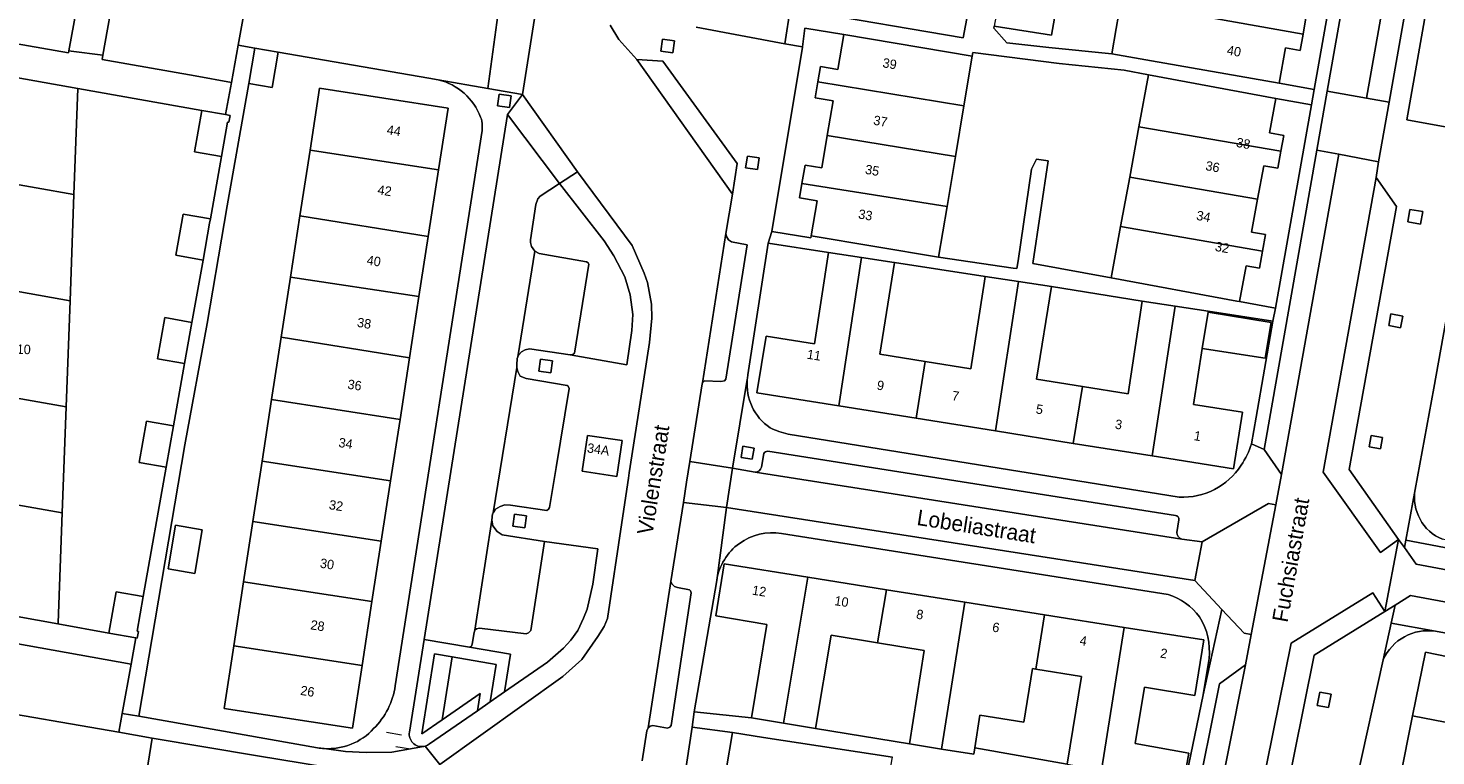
# Model space of a CAD drawing. Header units: metres. Extents: x 151448 to 154749, y 463108 to 465296.
# Tile 189 of 256: x 153318 to 153430, y 463402 to 463460. Entities that reach past the tile are written whole.
import ezdxf
from ezdxf.enums import TextEntityAlignment as Align

# ---------------------------------------------------------------- set-up
doc = ezdxf.new("R2010")
doc.units = ezdxf.units.M
for name, color, linetype, lineweight in [('B-PV-GR-BEPLANTING_CULTUUR_BODEMBEDEKKER-GV', 253, 'Continuous', 9), ('B-PV-GR-GROENVOORZIENING-GV', 253, 'Continuous', 9), ('B-PV-IE-MEUBILAIR_WEGMEUBILAIR-G', 253, 'Continuous', 9), ('B-PV-OG-BEBOUWING-GV', 1, 'Continuous', 9), ('B-PV-OG-BEBOUWING-T18', 2, 'Continuous', 9), ('B-PV-OG-TERREIN_ERF-GV', 253, 'Continuous', 9), ('B-PV-OG-TOPOGRAFIE-T18', 2, 'Continuous', 9), ('B-PV-VH-HALFVERHARDING-GV', 253, 'Continuous', 9), ('B-PV-VH-OPENVERHARDING_BETONELEMENT-GV', 253, 'Continuous', 9), ('B-PV-VH-OPENVERHARDING_BETONSTRAATSTEEN-GV', 253, 'Continuous', 9), ('B-PV-VH-OPENVERHARDING_STRAATBAKSTEEN-GV', 253, 'Continuous', 9), ('B-PV-VH-OPENVERHARDING_TEGEL-GV', 253, 'Continuous', 9)]:
    doc.layers.add(name, color=color, linetype=linetype, lineweight=lineweight)
doc.styles.add('Drong', font='txt', dxfattribs={"height": 1.8})

msp = doc.modelspace()

# ---------------------------------------------------------------- linework, layer by layer
at = {"layer": 'B-PV-GR-BEPLANTING_CULTUUR_BODEMBEDEKKER-GV', "flags": 128}
for points in [[(153323.928, 463457.562), (153324.921, 463463.083), (153322.246, 463463.588), (153321.208, 463457.914), (153321.38, 463457.892)], [(153360.428, 463447.321), (153358.871, 463446.299), (153358.675, 463446.092), (153358.537, 463445.651), (153358.111, 463442.831), (153358.111, 463442.609), (153358.187, 463442.281), (153358.443, 463441.93), (153358.806, 463441.748), (153362.568, 463441.075), (153362.712, 463440.987), (153362.753, 463440.894), (153361.616, 463433.783), (153361.477, 463433.667), (153361.277, 463433.635), (153365.811, 463432.856), (153366.197, 463435.595), (153366.266, 463436.86), (153366.057, 463438.437), (153365.651, 463439.882), (153364.749, 463441.556), (153363.979, 463442.747)], [(153359.231, 463418.752), (153358.125, 463411.634), (153357.943, 463411.449), (153357.754, 463411.368), (153354.012, 463411.824), (153353.787, 463411.769), (153353.664, 463411.674), (153353.597, 463411.47), (153353.44, 463410.542), (153353.375, 463410.389), (153353.233, 463410.307), (153356.505, 463409.748), (153356.025, 463406.726), (153359.466, 463409.104), (153360.736, 463410.226), (153361.326, 463410.872), (153361.874, 463411.631), (153362.346, 463412.611), (153362.618, 463413.328), (153363.093, 463415.333), (153363.475, 463418.156)], [(153351.031, 463404.49), (153351.832, 463409.532), (153350.434, 463409.771), (153349.419, 463403.375)]]:
    msp.add_lwpolyline(points, close=True, dxfattribs=at)
for points in [[(153350.035, 463402.586), (153353.863, 463405.232), (153354.08, 463406.597), (153351.031, 463404.49), (153349.419, 463403.375), (153350.434, 463409.771), (153351.832, 463409.532), (153355.362, 463408.929), (153354.887, 463405.939), (153356.025, 463406.726), (153356.505, 463409.748), (153353.233, 463410.307), (153349.605, 463410.927), (153348.429, 463403.52)], [(153349.554, 463402.373), (153349.58, 463402.378), (153349.68, 463402.402)]]:
    msp.add_lwpolyline(points, dxfattribs=at)
at = {"layer": 'B-PV-GR-BEPLANTING_CULTUUR_BODEMBEDEKKER-GV'}
for points in [[(153348.429, 463403.52, 0.5096865), (153349.554, 463402.373)], [(153349.68, 463402.402, 0.1018008), (153350.035, 463402.586)]]:
    msp.add_lwpolyline(points, format="xyb", dxfattribs=at)
at = {"layer": 'B-PV-GR-GROENVOORZIENING-GV', "flags": 128}
for points in [[(153368.525, 463457.89), (153369.476, 463457.756), (153369.611, 463458.707), (153368.66, 463458.841)], [(153355.472, 463453.515), (153356.423, 463453.381), (153356.558, 463454.332), (153355.607, 463454.466)], [(153375.295, 463448.566), (153376.246, 463448.432), (153376.381, 463449.383), (153375.43, 463449.517)], [(153429.235, 463444.087), (153429.406, 463445.082), (153428.376, 463445.259), (153428.205, 463444.264)], [(153427.638, 463435.807), (153427.803, 463436.741), (153426.862, 463436.907), (153426.697, 463435.974)], [(153358.766, 463432.34), (153359.717, 463432.206), (153359.852, 463433.157), (153358.901, 463433.291)], [(153426.017, 463426.141), (153426.177, 463427.036), (153425.289, 463427.196), (153425.129, 463426.301)], [(153374.933, 463425.456), (153375.821, 463425.311), (153375.966, 463426.199), (153375.077, 463426.344)], [(153356.695, 463419.961), (153357.646, 463419.827), (153357.781, 463420.778), (153356.83, 463420.912)], [(153420.972, 463405.653), (153421.881, 463405.481), (153422.083, 463406.548), (153421.174, 463406.719)]]:
    msp.add_lwpolyline(points, close=True, dxfattribs=at)
at = {"layer": 'B-PV-IE-MEUBILAIR_WEGMEUBILAIR-G', "flags": 128}
for points in [[(153346.603, 463403.506), (153347.788, 463403.318)], [(153347.335, 463402.377), (153348.52, 463402.189)]]:
    msp.add_lwpolyline(points, dxfattribs=at)
at = {"layer": 'B-PV-OG-BEBOUWING-GV', "flags": 128}
for points in [[(153419.359, 463463.374), (153409.179, 463465.17), (153408.867, 463463.387), (153405.659, 463463.951), (153405.287, 463461.833), (153419.84, 463459.254), (153420.067, 463460.546), (153418.903, 463460.751)], [(153395.167, 463459.896), (153399.74, 463459.154), (153400.337, 463462.647), (153395.83, 463463.482)], [(153404.558, 463457.685), (153407.736, 463457.126), (153417.937, 463455.332), (153418.434, 463458.158), (153419.611, 463457.951), (153419.84, 463459.254), (153405.287, 463461.833), (153404.912, 463459.699)], [(153393.407, 463457.495), (153383.145, 463459.229), (153382.674, 463456.423), (153381.277, 463456.658), (153381.072, 463455.435), (153392.741, 463453.527)], [(153335.589, 463455.313), (153337.45, 463454.986), (153337.946, 463457.807), (153336.084, 463458.128)], [(153309.652, 463457.084), (153309.12, 463454.067), (153310.469, 463453.825), (153309.526, 463448.577), (153321.617, 463446.432), (153321.93, 463454.91)], [(153392.741, 463453.527), (153381.072, 463455.435), (153380.857, 463454.153), (153382.287, 463453.913), (153381.822, 463451.144), (153392.06, 463449.47)], [(153406.722, 463451.842), (153418.062, 463449.893), (153418.296, 463451.163), (153417.171, 463451.37), (153417.675, 463454.115), (153407.484, 463455.988)], [(153340.487, 463449.984), (153350.751, 463448.425), (153351.511, 463453.347), (153341.25, 463454.931)], [(153333.402, 463449.477), (153333.891, 463452.233), (153333.999, 463452.214), (153334.095, 463452.756), (153333.722, 463452.822), (153331.822, 463453.158), (153331.237, 463449.859)], [(153406.722, 463451.842), (153405.985, 463447.832), (153416.205, 463446.062), (153416.699, 463448.747), (153417.814, 463448.542), (153418.062, 463449.893)], [(153391.39, 463445.475), (153392.06, 463449.47), (153381.822, 463451.144), (153381.389, 463448.565), (153380.04, 463448.791), (153379.795, 463447.331)], [(153350.751, 463448.425), (153340.487, 463449.984), (153339.678, 463444.742), (153349.928, 463443.092)], [(153321.617, 463446.432), (153309.526, 463448.577), (153309.348, 463448.606), (153308.807, 463445.604), (153310.151, 463445.358), (153309.213, 463440.105), (153321.305, 463437.961)], [(153405.261, 463443.887), (153416.608, 463441.915), (153416.852, 463443.241), (153415.725, 463443.448), (153416.205, 463446.062), (153405.985, 463447.832)], [(153391.39, 463445.475), (153379.795, 463447.331), (153379.6, 463446.169), (153381.003, 463445.933), (153380.534, 463443.142), (153390.712, 463441.434)], [(153331.931, 463441.211), (153332.457, 463444.156), (153332.518, 463444.499), (153330.349, 463444.886), (153329.763, 463441.597)], [(153349.928, 463443.092), (153339.678, 463444.742), (153338.921, 463439.84), (153349.189, 463438.299)], [(153416.608, 463441.915), (153405.261, 463443.887), (153404.507, 463439.785), (153414.558, 463437.938), (153414.767, 463437.9), (153415.293, 463440.761), (153416.36, 463440.564)], [(153381.912, 463441.823), (153380.793, 463434.525), (153376.924, 463435.143), (153376.201, 463430.611), (153382.734, 463429.568), (153384.551, 463441.418)], [(153387.17, 463441.016), (153384.551, 463441.418), (153382.734, 463429.568), (153388.93, 463428.579), (153389.653, 463433.11), (153386.021, 463433.69), (153387.19, 463441.013)], [(153320.992, 463429.486), (153321.305, 463437.961), (153309.213, 463440.105), (153309.035, 463440.13), (153308.495, 463437.13), (153309.837, 463436.884), (153308.899, 463431.631)], [(153348.434, 463433.41), (153349.189, 463438.299), (153338.921, 463439.84), (153338.184, 463435.066)], [(153388.93, 463428.579), (153395.258, 463427.568), (153397.087, 463439.496), (153394.448, 463439.901), (153394.39, 463439.533), (153393.286, 463432.53), (153389.653, 463433.11)], [(153399.726, 463439.092), (153397.087, 463439.496), (153395.258, 463427.568), (153401.478, 463426.575), (153402.201, 463431.107), (153398.544, 463431.691)], [(153401.478, 463426.575), (153407.787, 463425.568), (153409.622, 463437.536), (153406.983, 463437.941), (153405.858, 463430.523), (153402.201, 463431.107)], [(153407.787, 463425.568), (153414.272, 463424.533), (153414.995, 463429.064), (153411.072, 463429.691), (153411.786, 463434.16), (153412.248, 463437.053), (153412.261, 463437.131), (153409.622, 463437.536)], [(153331.049, 463436.233), (153328.88, 463436.62), (153328.294, 463433.331), (153330.462, 463432.945)], [(153412.248, 463437.053), (153411.786, 463434.16), (153416.799, 463433.389), (153417.298, 463436.234)], [(153348.434, 463433.41), (153338.184, 463435.066), (153337.413, 463430.067), (153347.672, 463428.469)], [(153308.582, 463423.168), (153320.68, 463421.023), (153320.992, 463429.486), (153308.899, 463431.631), (153308.721, 463431.656), (153308.183, 463428.656), (153309.522, 463428.416)], [(153346.916, 463423.575), (153347.672, 463428.469), (153337.413, 463430.067), (153336.655, 463425.158)], [(153328.993, 463424.675), (153329.58, 463427.963), (153327.411, 463428.35), (153326.825, 463425.061)], [(153362.23, 463424.351), (153365.007, 463423.937), (153365.435, 463426.801), (153362.657, 463427.216)], [(153346.174, 463418.767), (153346.916, 463423.575), (153336.655, 463425.158), (153335.913, 463420.351)], [(153320.34, 463412.162), (153320.357, 463412.26), (153320.68, 463421.023), (153308.582, 463423.168), (153308.406, 463423.197), (153307.875, 463420.2), (153309.219, 463419.961), (153308.282, 463414.717), (153308.104, 463414.749), (153308.036, 463414.367), (153312.462, 463413.574)], [(153335.169, 463415.528), (153345.43, 463413.944), (153346.174, 463418.767), (153335.913, 463420.351)], [(153331.265, 463416.194), (153331.859, 463419.673), (153329.739, 463420.035), (153329.145, 463416.556)], [(153378.322, 463404.248), (153380.251, 463415.891), (153373.585, 463416.947), (153372.924, 463412.796), (153376.99, 463412.123), (153375.756, 463404.673)], [(153380.251, 463415.891), (153378.322, 463404.248), (153380.887, 463403.823), (153382.122, 463411.273), (153385.844, 463410.656), (153386.547, 463414.895)], [(153327.16, 463414.339), (153324.999, 463414.73), (153324.402, 463411.434), (153326.553, 463411.044), (153326.673, 463411.023), (153326.771, 463411.564), (153326.663, 463411.584)], [(153345.43, 463413.944), (153335.169, 463415.528), (153334.381, 463410.424), (153344.642, 463408.84)], [(153385.844, 463410.656), (153389.567, 463410.039), (153388.388, 463402.58), (153390.957, 463402.174), (153392.811, 463413.903), (153386.547, 463414.895)], [(153390.957, 463402.174), (153393.525, 463401.768), (153393.605, 463402.269), (153394.015, 463404.865), (153397.529, 463404.31), (153398.209, 463408.607), (153398.497, 463408.56), (153399.183, 463412.895), (153392.811, 463413.903)], [(153403.721, 463400.481), (153405.555, 463411.886), (153399.183, 463412.895), (153398.497, 463408.56), (153402.145, 463407.955), (153400.988, 463400.975)], [(153403.721, 463400.481), (153405.997, 463400.069), (153410.267, 463399.306), (153410.722, 463401.854), (153406.418, 463402.623), (153407.159, 463407.121), (153411.181, 463406.458), (153411.909, 463410.88), (153405.555, 463411.886)], [(153344.642, 463408.84), (153334.381, 463410.424), (153333.609, 463405.42), (153343.87, 463403.836)], [(153428.595, 463404.825), (153438.619, 463402.875), (153439.692, 463408.138), (153436.152, 463408.814), (153436.104, 463408.581), (153429.621, 463409.894)], [(153438.619, 463402.875), (153428.595, 463404.825), (153427.567, 463399.749), (153437.576, 463397.767)], [(153372.278, 463399.466), (153383.725, 463397.587), (153385.903, 463397.281), (153385.91, 463397.334), (153385.936, 463397.37), (153386.314, 463397.316), (153386.992, 463401.379), (153387.018, 463401.532), (153376.719, 463403.083), (153374.245, 463403.5), (153373.741, 463400.511), (153372.489, 463400.722)]]:
    msp.add_lwpolyline(points, close=True, dxfattribs=at)
at = {"layer": 'B-PV-OG-TERREIN_ERF-GV', "flags": 128}
for points in [[(153420.067, 463460.546), (153419.84, 463459.254), (153419.611, 463457.951), (153418.434, 463458.158), (153417.937, 463455.332), (153420.731, 463454.841), (153432.37, 463520.48)], [(153439.72, 463517.918), (153428.138, 463452.404), (153431.2, 463451.847)], [(153371.342, 463459.817), (153378.418, 463458.47), (153378.888, 463461.401), (153370.097, 463462.893), (153370.59, 463465.795), (153369.526, 463465.975), (153369.721, 463467.124), (153369.986, 463468.684), (153370.991, 463468.513), (153371.391, 463470.89), (153372.229, 463475.875), (153373.062, 463480.829), (153373.902, 463485.823), (153374.715, 463490.661), (153375.542, 463495.573)], [(153380.137, 463461.083), (153392.676, 463458.955), (153393.453, 463463.065)], [(153400.337, 463462.647), (153399.74, 463459.154), (153395.167, 463459.896), (153395.134, 463459.72), (153396.154, 463458.557), (153399.522, 463458.191), (153404.558, 463457.685), (153404.912, 463459.699), (153405.287, 463461.833)], [(153350.727, 463455.6), (153349.969, 463455.731), (153337.946, 463457.807), (153337.45, 463454.986), (153335.589, 463455.313), (153333.872, 463445.541), (153333.155, 463441.465), (153332.251, 463436.145), (153330.48, 463426.471), (153326.79, 463404.785), (153341.069, 463402.272)], [(153347.295, 463407.229), (153354.225, 463451.548), (153354.251, 463451.954)], [(153433.753, 463450.257), (153430.303, 463430.982), (153428.799, 463422.881)], [(153415.722, 463426.551), (153416.094, 463428.672), (153417.438, 463436.338), (153412.261, 463437.131), (153412.248, 463437.053), (153417.298, 463436.234), (153416.799, 463433.389), (153411.786, 463434.16), (153411.072, 463429.691), (153414.995, 463429.064), (153414.272, 463424.533), (153407.787, 463425.568), (153401.478, 463426.575), (153395.258, 463427.568), (153388.93, 463428.579), (153382.734, 463429.568), (153376.201, 463430.611), (153376.924, 463435.143), (153380.793, 463434.525), (153381.912, 463441.823), (153377.097, 463442.56), (153375.481, 463432.054)], [(153378.686, 463427.316), (153409.952, 463422.285)], [(153409.071, 463414.513), (153378.156, 463419.386)], [(153372.981, 463415.636), (153371.192, 463405.138), (153375.756, 463404.673), (153376.99, 463412.123), (153372.924, 463412.796), (153373.585, 463416.947), (153380.251, 463415.891), (153386.547, 463414.895), (153392.811, 463413.903), (153399.183, 463412.895), (153405.555, 463411.886), (153411.909, 463410.88), (153411.181, 463406.458), (153407.159, 463407.121), (153406.418, 463402.623), (153410.722, 463401.854), (153410.267, 463399.306), (153410.366, 463399.288), (153411.852, 463406.509), (153411.855, 463406.528), (153412.324, 463409.397)], [(153430.425, 463411.576), (153426.886, 463412.216), (153426.239, 463409.294)], [(153436.498, 463410.477), (153430.425, 463411.576)], [(153426.239, 463409.294), (153424.129, 463399.769), (153420.587, 463382.821), (153417.206, 463382.666), (153414.487, 463380.656), (153410.346, 463360.538), (153402.043, 463319.468), (153399.378, 463305.597)], [(153373.741, 463400.511), (153374.245, 463403.5), (153371.01, 463403.928), (153368.873, 463389.764)]]:
    msp.add_lwpolyline(points, dxfattribs=at)
for points in [[(153377.389, 463443.501), (153380.507, 463442.978), (153380.534, 463443.142), (153381.003, 463445.933), (153379.6, 463446.169), (153379.795, 463447.331), (153380.04, 463448.791), (153381.389, 463448.565), (153381.822, 463451.144), (153382.287, 463453.913), (153380.857, 463454.153), (153381.072, 463455.435), (153381.277, 463456.658), (153382.674, 463456.423), (153383.145, 463459.229), (153380.013, 463459.723), (153379.833, 463458.226), (153379.83, 463458.202)], [(153334.739, 463458.359), (153334.197, 463455.395), (153333.722, 463452.822), (153334.095, 463452.756), (153333.999, 463452.214), (153333.891, 463452.233), (153333.402, 463449.477), (153332.518, 463444.499), (153332.457, 463444.156), (153331.931, 463441.211), (153331.049, 463436.233), (153330.462, 463432.945), (153329.58, 463427.963), (153328.993, 463424.675), (153327.16, 463414.339), (153326.663, 463411.584), (153326.771, 463411.564), (153326.673, 463411.023), (153326.553, 463411.044), (153326.175, 463408.951), (153325.474, 463405.018), (153326.79, 463404.785), (153330.48, 463426.471), (153332.251, 463436.145), (153333.155, 463441.465), (153333.872, 463445.541), (153335.589, 463455.313), (153336.084, 463458.128)], [(153406.722, 463451.842), (153407.484, 463455.988), (153405.536, 463456.381), (153400.337, 463456.891), (153393.453, 463457.771), (153393.407, 463457.495), (153392.741, 463453.527), (153392.06, 463449.47), (153391.39, 463445.475), (153390.712, 463441.434), (153396.678, 463440.568), (153396.975, 463440.525), (153397.066, 463441.152), (153398.128, 463448.48), (153398.543, 463449.269), (153399.475, 463449.128), (153398.242, 463440.936), (153404.507, 463439.785), (153405.261, 463443.887), (153405.985, 463447.832)], [(153320.68, 463421.023), (153320.357, 463412.26), (153320.34, 463412.162), (153324.402, 463411.434), (153324.999, 463414.73), (153327.16, 463414.339), (153328.993, 463424.675), (153326.825, 463425.061), (153327.411, 463428.35), (153329.58, 463427.963), (153330.462, 463432.945), (153328.294, 463433.331), (153328.88, 463436.62), (153331.049, 463436.233), (153331.931, 463441.211), (153329.763, 463441.597), (153330.349, 463444.886), (153332.518, 463444.499), (153333.402, 463449.477), (153331.237, 463449.859), (153331.822, 463453.158), (153321.93, 463454.91), (153321.617, 463446.432), (153321.305, 463437.961), (153320.992, 463429.486)], [(153349.189, 463438.299), (153348.434, 463433.41), (153347.672, 463428.469), (153346.916, 463423.575), (153346.174, 463418.767), (153345.43, 463413.944), (153344.642, 463408.84), (153343.87, 463403.836), (153333.609, 463405.42), (153334.381, 463410.424), (153335.169, 463415.528), (153335.913, 463420.351), (153336.655, 463425.158), (153337.413, 463430.067), (153338.184, 463435.066), (153338.921, 463439.84), (153339.678, 463444.742), (153340.487, 463449.984), (153341.25, 463454.931), (153351.511, 463453.347), (153350.751, 463448.425), (153349.928, 463443.092)], [(153416.608, 463441.915), (153416.36, 463440.564), (153415.293, 463440.761), (153414.767, 463437.9), (153417.633, 463437.373), (153420.526, 463453.591), (153417.675, 463454.115), (153417.171, 463451.37), (153418.296, 463451.163), (153418.062, 463449.893), (153417.814, 463448.542), (153416.699, 463448.747), (153416.205, 463446.062), (153415.725, 463443.448), (153416.852, 463443.241)], [(153389.653, 463433.11), (153393.286, 463432.53), (153394.39, 463439.533), (153394.448, 463439.901), (153387.19, 463441.013), (153386.021, 463433.69)], [(153402.201, 463431.107), (153405.858, 463430.523), (153406.983, 463437.941), (153399.726, 463439.092), (153398.544, 463431.691)], [(153331.265, 463416.194), (153329.145, 463416.556), (153329.739, 463420.035), (153331.859, 463419.673)], [(153389.567, 463410.039), (153385.844, 463410.656), (153382.122, 463411.273), (153380.887, 463403.823), (153388.388, 463402.58)], [(153434.615, 463383.25), (153433.606, 463378.301), (153430.255, 463379.004), (153430.226, 463378.862), (153423.609, 463380.201), (153424.627, 463385.227), (153425.621, 463390.137), (153426.61, 463395.025), (153427.567, 463399.749), (153428.595, 463404.825), (153429.621, 463409.894), (153436.104, 463408.581), (153436.152, 463408.814), (153439.692, 463408.138), (153438.619, 463402.875), (153437.576, 463397.767), (153436.614, 463393.048), (153435.617, 463388.159)], [(153402.145, 463407.955), (153398.497, 463408.56), (153398.209, 463408.607), (153397.529, 463404.31), (153394.015, 463404.865), (153393.605, 463402.269), (153400.988, 463400.975)]]:
    msp.add_lwpolyline(points, close=True, dxfattribs=at)
at = {"layer": 'B-PV-OG-TERREIN_ERF-GV'}
for points in [[(153354.118, 463452.618, 0.2499685), (153350.727, 463455.6)], [(153354.251, 463451.954, 0.0825367), (153354.118, 463452.618)], [(153375.428, 463431.675, 0.2765833), (153377.248, 463427.827)], [(153375.481, 463432.054, 0.0236531), (153375.428, 463431.675)], [(153377.248, 463427.827, 0.05783), (153378.686, 463427.316)], [(153414.892, 463424.824, 0.0730593), (153415.722, 463426.551)], [(153409.952, 463422.285, 0.2654001), (153414.892, 463424.824)], [(153428.799, 463422.881, 0.3510474), (153430.973, 463418.916)], [(153378.156, 463419.386, 0.4142423), (153372.981, 463415.636)], [(153411.575, 463412.731, 0.1469853), (153409.071, 463414.513)], [(153412.324, 463409.397, 0.1652807), (153411.575, 463412.731)], [(153426.239, 463409.294, -0.3379088), (153430.425, 463411.576)], [(153430.425, 463411.576, 0.3379088), (153426.239, 463409.294)], [(153345.567, 463403.806, 0.1648008), (153347.295, 463407.229)], [(153341.602, 463402.207, 0.2286839), (153345.567, 463403.806)], [(153341.069, 463402.272, 0.0284067), (153341.602, 463402.207)]]:
    msp.add_lwpolyline(points, format="xyb", dxfattribs=at)
at = {"layer": 'B-PV-VH-HALFVERHARDING-GV', "flags": 128}
msp.add_lwpolyline([(153353.863, 463405.232), (153354.887, 463405.939), (153355.362, 463408.929), (153351.832, 463409.532), (153351.031, 463404.49), (153354.08, 463406.597)], close=True, dxfattribs=at)
at = {"layer": 'B-PV-VH-OPENVERHARDING_BETONELEMENT-GV', "flags": 128}
msp.add_lwpolyline([(153422.686, 463449.653), (153425.881, 463449.059), (153426.727, 463453.804), (153424.915, 463454.126), (153421.772, 463454.684), (153420.938, 463449.977)], close=True, dxfattribs=at)
at = {"layer": 'B-PV-VH-OPENVERHARDING_BETONSTRAATSTEEN-GV', "flags": 128}
for points in [[(153439.879, 463538.626), (153436.736, 463539.199), (153421.772, 463454.684), (153424.915, 463454.126), (153437.539, 463525.339)], [(153426.727, 463453.804), (153441.64, 463538.305), (153439.879, 463538.626), (153437.539, 463525.339), (153424.915, 463454.126)], [(153306.793, 463465.311), (153305.962, 463460.426), (153308.833, 463459.914), (153311.561, 463459.427), (153321.179, 463457.749), (153321.208, 463457.914), (153322.246, 463463.588), (153315.588, 463464.644), (153312.573, 463465.163), (153309.816, 463465.635), (153306.93, 463466.128)], [(153324.921, 463463.083), (153323.928, 463457.562), (153323.868, 463457.229), (153331.291, 463455.924), (153334.197, 463455.395), (153334.739, 463458.359), (153335.278, 463461.308)], [(153366.602, 463457.213), (153374.231, 463446.475), (153374.624, 463448.909), (153368.687, 463457.098)], [(153418.107, 463424.087), (153417.652, 463421.671), (153415.703, 463411.31), (153415.249, 463408.898), (153410.889, 463387.132), (153409.155, 463387.476), (153408.712, 463385.279), (153413.562, 463384.292), (153418.88, 463410.633), (153425.416, 463414.634), (153426.37, 463413.149), (153427.474, 463418.906), (153426.02, 463417.864), (153421.443, 463424.273), (153425.673, 463447.791), (153425.881, 463449.059), (153422.686, 463449.653)], [(153420.938, 463449.977), (153416.729, 463426.075), (153418.107, 463424.087), (153422.686, 463449.653)], [(153425.673, 463447.791), (153421.443, 463424.273), (153426.02, 463417.864), (153427.474, 463418.906), (153423.517, 463424.481), (153427.301, 463445.48)], [(153371.839, 463431.419), (153371.995, 463431.577), (153373.308, 463431.513), (153373.605, 463431.581), (153373.72, 463431.697), (153375.412, 463442.422), (153374.158, 463442.671), (153373.936, 463442.822), (153373.767, 463443.079), (153373.724, 463443.328)], [(153358.443, 463441.93), (153357.101, 463433.496), (153357.179, 463433.657), (153357.388, 463433.88), (153357.676, 463434.033), (153358.013, 463434.12), (153361.277, 463433.635), (153361.477, 463433.667), (153361.616, 463433.783), (153362.753, 463440.894), (153362.712, 463440.987), (153362.568, 463441.075), (153358.806, 463441.748)], [(153355.118, 463421.033), (153355.305, 463421.325), (153355.667, 463421.546), (153356.043, 463421.664), (153356.507, 463421.646), (153359.396, 463421.224), (153359.551, 463421.331), (153359.606, 463421.452), (153360.144, 463424.662), (153361.2, 463430.95), (153361.121, 463431.148), (153361.023, 463431.209), (153357.753, 463431.75), (153357.279, 463431.933), (153357.092, 463432.318), (153356.997, 463432.643)], [(153353.664, 463411.674), (153353.787, 463411.769), (153354.012, 463411.824), (153357.754, 463411.368), (153357.943, 463411.449), (153358.125, 463411.634), (153359.231, 463418.752), (153355.849, 463419.276), (153355.446, 463419.535), (153355.096, 463420.002), (153355.024, 463420.443)], [(153367.498, 463403.855), (153367.654, 463403.993), (153367.883, 463404.049), (153369.056, 463403.849), (153369.245, 463403.93), (153369.345, 463404.042), (153370.932, 463414.632), (153370.894, 463414.804), (153370.813, 463414.87), (153369.855, 463415.066), (153369.62, 463415.16), (153369.417, 463415.328), (153369.326, 463415.559)], [(153413.562, 463384.292), (153413.634, 463384.277), (153415.935, 463385.868), (153420.721, 463409.655), (153426.37, 463413.149), (153425.416, 463414.634), (153418.88, 463410.633)], [(153409.155, 463387.476), (153410.889, 463387.132), (153415.249, 463408.898), (153413.171, 463407.381)]]:
    msp.add_lwpolyline(points, close=True, dxfattribs=at)
for points in [[(153315.588, 463464.644), (153322.246, 463463.588), (153324.921, 463463.083), (153335.278, 463461.308), (153334.739, 463458.359), (153336.084, 463458.128), (153337.946, 463457.807), (153349.969, 463455.731), (153350.727, 463455.6), (153354.691, 463454.915), (153355.743, 463462.535), (153350.816, 463463.385), (153350.638, 463463.416), (153338.459, 463465.517), (153337.418, 463465.697), (153313.942, 463469.798)], [(153358.659, 463462.031), (153357.454, 463454.438), (153361.854, 463448.257), (153366.231, 463442.382), (153367.197, 463440.154), (153367.445, 463439.426), (153367.769, 463437.702), (153367.792, 463436.581), (153367.623, 463434.628), (153366.933, 463430.351), (153365.994, 463424.213), (153365.931, 463423.799), (153365.391, 463420.267), (153364.255, 463412.584), (153363.98, 463411.962), (153363.487, 463411.169), (153362.197, 463409.32), (153360.695, 463407.96), (153350.85, 463400.925)], [(153367.021, 463401.242), (153367.391, 463403.621), (153367.498, 463403.855), (153369.326, 463415.559), (153370.319, 463421.864), (153370.575, 463423.488), (153370.83, 463425.117), (153371.807, 463431.317), (153371.839, 463431.419), (153373.724, 463443.328), (153374.231, 463446.475), (153366.602, 463457.213), (153365.172, 463458.828), (153364.458, 463459.954)], [(153376.742, 463425.755), (153376.553, 463424.678)], [(153409.651, 463420.813), (153377.062, 463425.942)], [(153376.044, 463424.278), (153410.152, 463418.94)], [(153428.799, 463422.881), (153428.049, 463418.84)], [(153409.755, 463419.472), (153409.923, 463420.475)], [(153428.049, 463418.84), (153448.822, 463414.918), (153441.282, 463416.439), (153430.973, 463418.916)], [(153303.304, 463413.039), (153326.175, 463408.951), (153326.553, 463411.044), (153324.402, 463411.434), (153320.34, 463412.162), (153312.462, 463413.574)], [(153310.646, 463400.951), (153318.397, 463399.644), (153325.913, 463398.431), (153327.095, 463398.226), (153327.856, 463403.04), (153325.206, 463403.515), (153302.319, 463407.461)]]:
    msp.add_lwpolyline(points, dxfattribs=at)
at = {"layer": 'B-PV-VH-OPENVERHARDING_BETONSTRAATSTEEN-GV'}
for points in [[(153377.062, 463425.942, 0.3530782), (153376.742, 463425.755)], [(153376.553, 463424.678, -0.3884263), (153376.044, 463424.278)], [(153430.973, 463418.916, -0.3510474), (153428.799, 463422.881)], [(153409.923, 463420.475, 0.4326883), (153409.651, 463420.813)], [(153410.152, 463418.94, -0.3928893), (153409.755, 463419.472)]]:
    msp.add_lwpolyline(points, format="xyb", dxfattribs=at)
at = {"layer": 'B-PV-VH-OPENVERHARDING_STRAATBAKSTEEN-GV', "flags": 128}
for points in [[(153358.443, 463441.93), (153358.187, 463442.281), (153358.111, 463442.609), (153358.111, 463442.831), (153358.537, 463445.651), (153358.675, 463446.092), (153358.871, 463446.299), (153360.428, 463447.321), (153356.263, 463452.832), (153349.605, 463410.927), (153353.233, 463410.307), (153353.375, 463410.389), (153353.44, 463410.542), (153353.597, 463411.47), (153353.664, 463411.674), (153355.024, 463420.443), (153355.059, 463420.94), (153355.104, 463421.011), (153355.118, 463421.033), (153356.997, 463432.643), (153357, 463432.858), (153357.034, 463433.357), (153357.101, 463433.496)], [(153374.243, 463424.588), (153373.756, 463421.444), (153411.188, 463415.627), (153411.768, 463418.726), (153410.152, 463418.94), (153376.044, 463424.278)], [(153432.282, 463413.713), (153432.722, 463416.215), (153428.878, 463416.927), (153427.939, 463418.251), (153427.474, 463418.906), (153426.37, 463413.149), (153427.207, 463413.667), (153428.431, 463414.424)], [(153327.095, 463398.226), (153331.114, 463397.54), (153331.132, 463397.537), (153344.578, 463395.308), (153345.356, 463400.15), (153336.272, 463401.618), (153327.856, 463403.04)]]:
    msp.add_lwpolyline(points, close=True, dxfattribs=at)
for points in [[(153451.418, 463414.409), (153451.421, 463414.427), (153448.822, 463414.918), (153428.049, 463418.84), (153427.939, 463418.251), (153428.878, 463416.927), (153432.722, 463416.215), (153443.846, 463414.15), (153454.954, 463411.994), (153454.837, 463411.101), (153461.776, 463409.504)], [(153432.282, 463413.713), (153428.431, 463414.424), (153427.207, 463413.667), (153426.886, 463412.216), (153430.425, 463411.576), (153436.498, 463410.477)]]:
    msp.add_lwpolyline(points, dxfattribs=at)
at = {"layer": 'B-PV-VH-OPENVERHARDING_TEGEL-GV', "flags": 128}
for points in [[(153416.094, 463428.672), (153415.722, 463426.551), (153416.729, 463426.075), (153420.938, 463449.977), (153421.772, 463454.684), (153436.736, 463539.199), (153436.845, 463539.932), (153436.045, 463542.436), (153435.286, 463542.631), (153435.637, 463539.622), (153432.37, 463521.807), (153432.134, 463520.521), (153432.37, 463520.48), (153420.731, 463454.841), (153420.526, 463453.591), (153417.633, 463437.373), (153417.438, 463436.338)], [(153433.948, 463451.347), (153431.2, 463451.847), (153428.138, 463452.404), (153439.72, 463517.918), (153443.615, 463539.488), (153444.846, 463540.191), (153442.886, 463540.692), (153441.77, 463539.044), (153441.64, 463538.305), (153426.727, 463453.804), (153425.881, 463449.059), (153425.673, 463447.791), (153427.301, 463445.48), (153423.517, 463424.481), (153427.474, 463418.906), (153427.939, 463418.251), (153428.049, 463418.84), (153428.799, 463422.881), (153430.303, 463430.982), (153433.753, 463450.257)], [(153358.659, 463462.031), (153355.743, 463462.535), (153354.691, 463454.915), (153357.454, 463454.438)], [(153334.197, 463455.395), (153331.291, 463455.924), (153323.868, 463457.229), (153323.928, 463457.562), (153321.38, 463457.892), (153321.208, 463457.914), (153321.179, 463457.749), (153311.561, 463459.427), (153308.833, 463459.914), (153305.962, 463460.426), (153305.69, 463457.78), (153306.675, 463457.607), (153309.652, 463457.084), (153321.93, 463454.91), (153331.822, 463453.158), (153333.722, 463452.822)], [(153368.525, 463457.89), (153368.66, 463458.841), (153369.611, 463458.707), (153369.476, 463457.756)], [(153355.472, 463453.515), (153355.607, 463454.466), (153356.558, 463454.332), (153356.423, 463453.381)], [(153357.454, 463454.438), (153356.263, 463452.832), (153360.428, 463447.321), (153361.854, 463448.257)], [(153375.295, 463448.566), (153375.43, 463449.517), (153376.381, 463449.383), (153376.246, 463448.432)], [(153380.534, 463443.142), (153380.507, 463442.978), (153377.389, 463443.501), (153377.097, 463442.56), (153381.912, 463441.823), (153384.551, 463441.418), (153387.17, 463441.016), (153387.19, 463441.013), (153394.448, 463439.901), (153397.087, 463439.496), (153399.726, 463439.092), (153406.983, 463437.941), (153409.622, 463437.536), (153412.261, 463437.131), (153417.438, 463436.338), (153417.633, 463437.373), (153414.767, 463437.9), (153414.558, 463437.938), (153404.507, 463439.785), (153398.242, 463440.936), (153399.475, 463449.128), (153398.543, 463449.269), (153398.128, 463448.48), (153397.066, 463441.152), (153396.975, 463440.525), (153396.678, 463440.568), (153390.712, 463441.434)], [(153429.235, 463444.087), (153428.205, 463444.264), (153428.376, 463445.259), (153429.406, 463445.082)], [(153427.638, 463435.807), (153426.697, 463435.974), (153426.862, 463436.907), (153427.803, 463436.741)], [(153358.766, 463432.34), (153358.901, 463433.291), (153359.852, 463433.157), (153359.717, 463432.206)], [(153365.007, 463423.937), (153362.23, 463424.351), (153362.657, 463427.216), (153365.435, 463426.801)], [(153426.017, 463426.141), (153425.129, 463426.301), (153425.289, 463427.196), (153426.177, 463427.036)], [(153374.933, 463425.456), (153375.077, 463426.344), (153375.966, 463426.199), (153375.821, 463425.311)], [(153370.575, 463423.488), (153370.319, 463421.864), (153373.756, 463421.444), (153374.243, 463424.588), (153370.83, 463425.117)], [(153411.188, 463415.627), (153413.358, 463413.306), (153415.123, 463411.419), (153415.703, 463411.31), (153417.652, 463421.671), (153417.08, 463421.778), (153411.768, 463418.726)], [(153356.695, 463419.961), (153356.83, 463420.912), (153357.781, 463420.778), (153357.646, 463419.827)], [(153325.474, 463405.018), (153326.175, 463408.951), (153303.304, 463413.039), (153302.319, 463407.461), (153325.206, 463403.515)], [(153420.972, 463405.653), (153421.174, 463406.719), (153422.083, 463406.548), (153421.881, 463405.481)]]:
    msp.add_lwpolyline(points, close=True, dxfattribs=at)
for points in [[(153393.453, 463463.065), (153392.676, 463458.955), (153380.137, 463461.083)], [(153378.888, 463461.401), (153378.418, 463458.47), (153379.833, 463458.226), (153380.013, 463459.723), (153383.145, 463459.229), (153393.407, 463457.495), (153393.453, 463457.771), (153400.337, 463456.891), (153405.536, 463456.381), (153407.484, 463455.988), (153417.675, 463454.115), (153420.526, 463453.591), (153420.731, 463454.841), (153417.937, 463455.332), (153407.736, 463457.126), (153404.558, 463457.685), (153399.522, 463458.191), (153396.154, 463458.557), (153395.134, 463459.72), (153395.167, 463459.896)], [(153364.458, 463459.954), (153365.172, 463458.828), (153366.602, 463457.213), (153368.687, 463457.098), (153374.624, 463448.909), (153374.231, 463446.475), (153373.724, 463443.328), (153373.767, 463443.079), (153373.936, 463442.822), (153374.158, 463442.671), (153375.412, 463442.422), (153373.72, 463431.697), (153373.605, 463431.581), (153373.308, 463431.513), (153371.995, 463431.577), (153371.839, 463431.419), (153371.807, 463431.317), (153370.83, 463425.117), (153374.243, 463424.588), (153375.428, 463431.675)], [(153375.481, 463432.054), (153377.097, 463442.56), (153377.389, 463443.501), (153379.83, 463458.202), (153379.833, 463458.226), (153378.418, 463458.47), (153371.342, 463459.817)], [(153349.605, 463410.927), (153356.263, 463452.832), (153357.454, 463454.438), (153354.691, 463454.915), (153350.727, 463455.6)], [(153354.251, 463451.954), (153354.225, 463451.548), (153347.295, 463407.229)], [(153365.391, 463420.267), (153365.931, 463423.799), (153365.994, 463424.213), (153366.933, 463430.351), (153367.623, 463434.628), (153367.792, 463436.581), (153367.769, 463437.702), (153367.445, 463439.426), (153367.197, 463440.154), (153366.231, 463442.382), (153361.854, 463448.257), (153360.428, 463447.321), (153363.979, 463442.747), (153364.749, 463441.556), (153365.651, 463439.882), (153366.057, 463438.437), (153366.266, 463436.86), (153366.197, 463435.595), (153365.811, 463432.856), (153361.277, 463433.635), (153358.013, 463434.12), (153357.676, 463434.033), (153357.388, 463433.88), (153357.179, 463433.657), (153357.101, 463433.496), (153357.034, 463433.357), (153357, 463432.858), (153356.997, 463432.643), (153357.092, 463432.318), (153357.279, 463431.933), (153357.753, 463431.75), (153361.023, 463431.209), (153361.121, 463431.148), (153361.2, 463430.95), (153360.144, 463424.662), (153359.606, 463421.452), (153359.551, 463421.331), (153359.396, 463421.224), (153356.507, 463421.646), (153356.043, 463421.664), (153355.667, 463421.546), (153355.305, 463421.325), (153355.118, 463421.033), (153355.104, 463421.011), (153355.059, 463420.94), (153355.024, 463420.443), (153355.096, 463420.002), (153355.446, 463419.535), (153355.849, 463419.276), (153359.231, 463418.752), (153363.475, 463418.156), (153363.093, 463415.333), (153362.618, 463413.328), (153362.346, 463412.611), (153361.874, 463411.631), (153361.326, 463410.872), (153360.736, 463410.226), (153359.466, 463409.104), (153356.025, 463406.726), (153354.887, 463405.939), (153353.863, 463405.232), (153350.035, 463402.586)], [(153375.428, 463431.675), (153374.243, 463424.588), (153376.044, 463424.278)], [(153409.952, 463422.285), (153378.686, 463427.316)], [(153410.152, 463418.94), (153411.768, 463418.726), (153417.08, 463421.778), (153417.652, 463421.671), (153418.107, 463424.087), (153416.729, 463426.075), (153415.722, 463426.551)], [(153376.553, 463424.678), (153376.742, 463425.755)], [(153377.062, 463425.942), (153409.651, 463420.813)], [(153368.873, 463389.764), (153371.01, 463403.928), (153371.192, 463405.138), (153372.981, 463415.636), (153373.756, 463421.444), (153370.319, 463421.864), (153369.326, 463415.559), (153369.417, 463415.328), (153369.62, 463415.16), (153369.855, 463415.066), (153370.813, 463414.87), (153370.894, 463414.804), (153370.932, 463414.632), (153369.345, 463404.042), (153369.245, 463403.93), (153369.056, 463403.849), (153367.883, 463404.049), (153367.654, 463403.993), (153367.498, 463403.855), (153367.391, 463403.621), (153367.021, 463401.242)], [(153412.324, 463409.397), (153411.855, 463406.528), (153411.852, 463406.509), (153413.358, 463413.306), (153411.188, 463415.627), (153373.756, 463421.444), (153372.981, 463415.636)], [(153409.923, 463420.475), (153409.755, 463419.472)], [(153349.68, 463402.402), (153350.85, 463400.925), (153360.695, 463407.96), (153362.197, 463409.32), (153363.487, 463411.169), (153363.98, 463411.962), (153364.255, 463412.584), (153365.391, 463420.267)], [(153378.156, 463419.386), (153409.071, 463414.513)], [(153399.378, 463305.597), (153402.043, 463319.468), (153410.346, 463360.538), (153414.487, 463380.656), (153417.206, 463382.666), (153420.587, 463382.821), (153424.129, 463399.769), (153426.239, 463409.294), (153426.886, 463412.216), (153427.207, 463413.667), (153426.37, 463413.149), (153420.721, 463409.655), (153415.935, 463385.868), (153413.634, 463384.277), (153412.691, 463379.556), (153403.164, 463331.97), (153399.93, 463315.801), (153397.875, 463305.582), (153397.525, 463303.839)], [(153392.611, 463305.388), (153392.9, 463306.629), (153407.762, 463380.535), (153408.712, 463385.279), (153409.155, 463387.476), (153413.171, 463407.381), (153415.249, 463408.898), (153415.703, 463411.31), (153415.123, 463411.419), (153413.358, 463413.306), (153411.852, 463406.509), (153410.366, 463399.288), (153410.102, 463398.152), (153408.72, 463391.29), (153403.195, 463363.653), (153400.746, 463351.005), (153400.217, 463348.51), (153397.347, 463334.962)], [(153348.429, 463403.52), (153349.605, 463410.927)], [(153341.069, 463402.272), (153326.79, 463404.785), (153325.474, 463405.018), (153325.206, 463403.515), (153327.856, 463403.04), (153336.272, 463401.618), (153345.356, 463400.15), (153350.588, 463399.305)], [(153400.988, 463400.975), (153393.605, 463402.269), (153393.525, 463401.768), (153390.957, 463402.174), (153388.388, 463402.58), (153380.887, 463403.823), (153378.322, 463404.248), (153375.756, 463404.673), (153371.192, 463405.138), (153371.01, 463403.928), (153374.245, 463403.5), (153376.719, 463403.083), (153387.018, 463401.532)], [(153350.588, 463399.305), (153350.85, 463400.925), (153349.68, 463402.402), (153349.58, 463402.378), (153349.554, 463402.373), (153347.006, 463401.924), (153344.979, 463401.902), (153343.317, 463401.968), (153341.602, 463402.207)], [(153341.602, 463402.207), (153343.317, 463401.968), (153344.979, 463401.902), (153347.006, 463401.924), (153349.554, 463402.373)]]:
    msp.add_lwpolyline(points, dxfattribs=at)
at = {"layer": 'B-PV-VH-OPENVERHARDING_TEGEL-GV'}
for points in [[(153350.727, 463455.6, -0.2499685), (153354.118, 463452.618)], [(153354.118, 463452.618, -0.0825367), (153354.251, 463451.954)], [(153377.248, 463427.827, -0.2765833), (153375.428, 463431.675)], [(153375.428, 463431.675, -0.0236531), (153375.481, 463432.054)], [(153378.686, 463427.316, -0.05783), (153377.248, 463427.827)], [(153415.722, 463426.551, -0.0730593), (153414.892, 463424.824)], [(153376.742, 463425.755, -0.3530782), (153377.062, 463425.942)], [(153376.044, 463424.278, 0.3884263), (153376.553, 463424.678)], [(153414.892, 463424.824, -0.2654001), (153409.952, 463422.285)], [(153409.651, 463420.813, -0.4326883), (153409.923, 463420.475)], [(153372.981, 463415.636, -0.4142423), (153378.156, 463419.386)], [(153409.755, 463419.472, 0.3928893), (153410.152, 463418.94)], [(153409.071, 463414.513, -0.1469853), (153411.575, 463412.731)], [(153411.575, 463412.731, -0.1652807), (153412.324, 463409.397)], [(153347.295, 463407.229, -0.1648008), (153345.567, 463403.806)], [(153345.567, 463403.806, -0.2286839), (153341.602, 463402.207)], [(153349.554, 463402.373, -0.5096865), (153348.429, 463403.52)], [(153350.035, 463402.586, -0.1018008), (153349.68, 463402.402)], [(153341.602, 463402.207, -0.0284067), (153341.069, 463402.272)]]:
    msp.add_lwpolyline(points, format="xyb", dxfattribs=at)

# ---------------------------------------------------------------- texts
at = {"layer": 'B-PV-OG-BEBOUWING-T18', "style": 'Drong'}
for s, rotation, p in [('40', 350, (153414.326, 463457.894)), ('39', 350.4, (153386.808, 463456.889)), ('44', 351.2, (153347.186, 463451.549)), ('37', 350.4, (153386.073, 463452.302)), ('38', 349.6, (153415.07, 463450.527)), ('35', 350.4, (153385.414, 463448.379)), ('36', 349.6, (153412.617, 463448.667)), ('42', 351.2, (153346.448, 463446.765)), ('33', 350.4, (153384.871, 463444.815)), ('34', 349.6, (153411.888, 463444.699)), ('32', 349.6, (153413.379, 463442.222)), ('40', 351.3, (153345.58, 463441.143)), ('38', 351.2, (153344.813, 463436.169)), ('8-10', 357.9, (153317.16, 463434.103)), ('11', 351.1, (153380.76, 463433.626)), ('36', 351.3, (153344.051, 463431.232)), ('9', 351, (153386.076, 463431.203)), ('7', 351.1, (153392.077, 463430.364)), ('5', 351.1, (153398.781, 463429.292)), ('3', 350.8, (153405.103, 463428.088)), ('34', 351.2, (153343.332, 463426.578)), ('1', 350.6, (153411.409, 463427.166)), ('34A', 351.5, (153363.52, 463426.1)), ('32', 351.2, (153342.566, 463421.613)), ('30', 351.3, (153341.846, 463416.949)), ('12', 351, (153376.384, 463414.793)), ('10', 351.3, (153382.961, 463413.952)), ('28', 351.2, (153341.086, 463412.022)), ('8', 351.3, (153389.221, 463412.918)), ('6', 351, (153395.3, 463411.884)), ('4', 351, (153402.284, 463410.818)), ('2', 351, (153408.719, 463409.816)), ('26', 351.3, (153340.278, 463406.788))]:
    msp.add_text(s, height=0.75, rotation=rotation, dxfattribs=at).set_placement(p, align=Align.MIDDLE)
at = {"layer": 'B-PV-OG-TOPOGRAFIE-T18', "style": 'Drong'}
for s, rotation, p in [('Violenstraat', 81.1, (153367.886, 463423.67)), ('Fuchsiastraat', 79.9, (153418.832, 463417.276)), ('Lobeliastraat', 351.1, (153393.744, 463419.972))]:
    msp.add_text(s, height=1.25, rotation=rotation, dxfattribs=at).set_placement(p, align=Align.MIDDLE)

doc.saveas('drawing.dxf')
